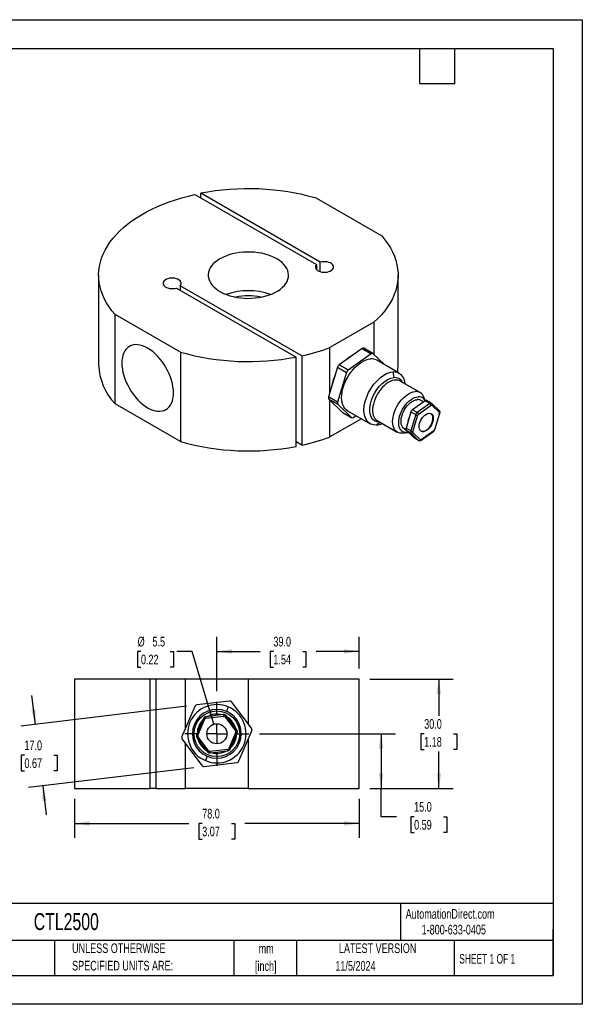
# Model space of a CAD drawing. Header units: millimetres. Extents: x 0 to 349, y 0 to 270.
# Tile 2 of 2: x 195 to 349, y 0 to 270. Entities that reach past the tile are written whole.
import ezdxf

# ---------------------------------------------------------------- set-up
doc = ezdxf.new("R2010")
doc.units = ezdxf.units.MM
doc.header["$LTSCALE"] = 1.25
doc.linetypes.add('CENTERX2', pattern=[20.32, 12.7, -2.54, 2.54, -2.54])
doc.layers.add('CENTER', color=40, linetype='CENTERX2')
doc.layers.add('DIMENSIONS', color=140, linetype='Continuous', lineweight=25)
doc.layers.add('TEXT', color=140, linetype='Continuous', lineweight=25)
doc.styles.add('SLDTEXTSTYLE0', font='TXT', dxfattribs={"width": 0.7})
doc.styles.add('SLDTEXTSTYLE1', font='TXT', dxfattribs={"width": 0.65})
doc.dimstyles.new('SLDDIMSTYLE1', dxfattribs={"dimtxt": 2.69751, "dimasz": 4.1275, "dimexe": 0, "dimexo": 0.0625, "dimgap": 0.674377, "dimtad": 0, "dimtih": 1, "dimtoh": 1, "dimdec": 1, "dimrnd": 1e-09, "dimzin": 4, "dimdsep": 46, "dimtxsty": 'SLDTEXTSTYLE0', "dimsah": 1, "dimcen": 0.09, "dimadec": 0, "dimazin": 1, "dimtfac": 1, "dimtdec": 1, "dimtofl": 0, "dimtmove": 0, "dimatfit": 3, "dimfxl": 0, "dimfrac": 2, "dimtolj": 1, "dimtzin": 12, "dimarcsym": 0})
doc.dimstyles.new('SLDDIMSTYLE3', dxfattribs={"dimtxt": 2.69751, "dimasz": 4.1275, "dimexe": 0, "dimexo": 0.0625, "dimgap": 0.674377, "dimtad": 0, "dimtih": 1, "dimtoh": 1, "dimdec": 1, "dimrnd": 1e-09, "dimzin": 4, "dimdsep": 46, "dimtxsty": 'SLDTEXTSTYLE0', "dimsah": 1, "dimcen": 0.09, "dimadec": 0, "dimazin": 1, "dimtfac": 1, "dimtdec": 1, "dimtmove": 0, "dimatfit": 0, "dimfxl": 0, "dimfrac": 2, "dimtolj": 1, "dimtzin": 12, "dimarcsym": 0})
doc.dimstyles.new('SLDDIMSTYLE5', dxfattribs={"dimtxt": 2.69751, "dimasz": 4.1275, "dimexe": 0, "dimexo": 0.0625, "dimgap": 0.674377, "dimtad": 0, "dimtih": 1, "dimtoh": 1, "dimdec": 1, "dimrnd": 1e-09, "dimzin": 12, "dimdsep": 46, "dimtxsty": 'SLDTEXTSTYLE0', "dimsah": 1, "dimcen": 0, "dimadec": 0, "dimazin": 3, "dimtfac": 1, "dimtdec": 1, "dimtofl": 0, "dimtmove": 0, "dimatfit": 3, "dimfxl": 0, "dimfrac": 2, "dimtolj": 1, "dimtzin": 12, "dimarcsym": 0})

# ---------------------------------------------------------------- blocks, each defined once
blk = doc.blocks.new('SW_NOTE_0_1')
at = {"layer": 'TEXT', "color": 0, "linetype": 'CENTERX2', "lineweight": 18, "char_height": 2.646, "attachment_point": 2, "style": 'SLDTEXTSTYLE0'}
for s, insert in [('mm', (3.56, 3.41)), ('[inch]', (3.45, -1.37))]:
    blk.add_mtext(s, dxfattribs=dict(at, insert=insert))
blk = doc.blocks.new('SW_NOTE_0_2')
at = {"layer": 'TEXT', "color": 0, "linetype": 'CENTERX2', "lineweight": 18, "char_height": 2.6458, "attachment_point": 1, "style": 'SLDTEXTSTYLE0'}
for s, insert in [('UNLESS OTHERWISE', (0, 3.41)), ('SPECIFIED UNITS ARE:', (0, -1.37))]:
    blk.add_mtext(s, dxfattribs=dict(at, insert=insert))
blk = doc.blocks.new('_D_6')
at = {"layer": 'DIMENSIONS'}
for p, q in [((199.45, 76.74), (198.5, 84.62)), ((240.85, 81.72), (195.51, 76.26)), ((196.46, 68.3), (195.55, 68.3)), ((195.55, 68.3), (195.55, 64.01)), ((204.47, 68.3), (205.38, 68.3)), ((205.38, 68.3), (205.38, 64.01)), ((242.88, 64.84), (197.54, 59.39)), ((195.55, 64.01), (196.46, 64.01)), ((205.38, 64.01), (204.47, 64.01)), ((201.48, 59.86), (202.43, 51.98))]:
    blk.add_line(p, q, dxfattribs=at)
for points in [[(199.45, 76.74), (199.59, 80.91), (198.32, 80.76)], [(201.48, 59.86), (201.34, 55.69), (202.6, 55.84)]]:
    blk.add_solid(points, dxfattribs=at)
at = {"layer": 'DIMENSIONS', "char_height": 2.646, "attachment_point": 1, "style": 'SLDTEXTSTYLE0'}
for s, insert in [('17.0', (196.46, 72.31)), ('0.67', (196.46, 67.42))]:
    blk.add_mtext(s, dxfattribs=dict(at, insert=insert))
blk = doc.blocks.new('_D_7')
at = {"layer": 'DIMENSIONS'}
for p, q in [((210.16, 56.28), (210.16, 45.61)), ((288.16, 56.28), (288.16, 45.61)), ((210.16, 49.58), (241.49, 49.58)), ((245.15, 49.58), (244.24, 49.58)), ((244.24, 49.58), (244.24, 45.29)), ((253.17, 49.58), (254.07, 49.58)), ((254.07, 49.58), (254.07, 45.29)), ((288.16, 49.58), (256.82, 49.58)), ((244.24, 45.29), (245.15, 45.29)), ((254.07, 45.29), (253.17, 45.29))]:
    blk.add_line(p, q, dxfattribs=at)
for points in [[(210.16, 49.58), (214.29, 48.94), (214.29, 50.21)], [(288.16, 49.58), (284.03, 50.21), (284.03, 48.94)]]:
    blk.add_solid(points, dxfattribs=at)
at = {"layer": 'DIMENSIONS', "char_height": 2.646, "attachment_point": 1, "style": 'SLDTEXTSTYLE0'}
for s, insert in [('78.0', (245.15, 53.59)), ('3.07', (245.15, 48.7))]:
    blk.add_mtext(s, dxfattribs=dict(at, insert=insert))
blk = doc.blocks.new('_D_8')
at = {"layer": 'DIMENSIONS'}
for p, q in [((291.03, 89.15), (313.92, 89.15)), ((309.96, 89.15), (309.96, 79.05)), ((305.95, 74.15), (305.04, 74.15)), ((305.04, 74.15), (305.04, 69.87)), ((313.96, 74.15), (314.87, 74.15)), ((314.87, 74.15), (314.87, 69.87)), ((305.04, 69.87), (305.95, 69.87)), ((309.96, 59.15), (309.96, 69.26)), ((314.87, 69.87), (313.96, 69.87)), ((291.03, 59.15), (313.92, 59.15))]:
    blk.add_line(p, q, dxfattribs=at)
for points in [[(309.96, 89.15), (309.32, 85.03), (310.59, 85.03)], [(309.96, 59.15), (310.59, 63.28), (309.32, 63.28)]]:
    blk.add_solid(points, dxfattribs=at)
at = {"layer": 'DIMENSIONS', "char_height": 2.646, "attachment_point": 1, "style": 'SLDTEXTSTYLE0'}
for s, insert in [('30.0', (305.95, 78.17)), ('1.18', (305.95, 73.28))]:
    blk.add_mtext(s, dxfattribs=dict(at, insert=insert))
blk = doc.blocks.new('_D_9')
at = {"layer": 'DIMENSIONS'}
for p, q in [((260.82, 74.15), (298.12, 74.15)), ((294.15, 74.15), (294.15, 59.15)), ((291.03, 59.15), (298.12, 59.15)), ((294.15, 51.42), (294.15, 59.15)), ((298.32, 51.42), (294.15, 51.42)), ((303.19, 51.42), (302.28, 51.42)), ((302.28, 51.42), (302.28, 47.13)), ((311.2, 51.42), (312.11, 51.42)), ((312.11, 51.42), (312.11, 47.13)), ((302.28, 47.13), (303.19, 47.13)), ((312.11, 47.13), (311.2, 47.13))]:
    blk.add_line(p, q, dxfattribs=at)
for points in [[(294.15, 74.15), (293.51, 70.03), (294.78, 70.03)], [(294.15, 59.15), (294.78, 63.28), (293.51, 63.28)]]:
    blk.add_solid(points, dxfattribs=at)
at = {"layer": 'DIMENSIONS', "char_height": 2.646, "attachment_point": 1, "style": 'SLDTEXTSTYLE0'}
for s, insert in [('15.0', (303.19, 55.44)), ('0.59', (303.19, 50.54))]:
    blk.add_mtext(s, dxfattribs=dict(at, insert=insert))
blk = doc.blocks.new('_D_10')
at = {"layer": 'DIMENSIONS'}
for p, q in [((249.16, 85.82), (249.16, 100.68)), ((288.16, 92.03), (288.16, 100.68)), ((249.16, 96.71), (260.99, 96.71)), ((264.65, 96.71), (263.74, 96.71)), ((263.74, 96.71), (263.74, 92.42)), ((272.67, 96.71), (273.57, 96.71)), ((273.57, 96.71), (273.57, 92.42)), ((288.16, 96.71), (276.32, 96.71)), ((263.74, 92.42), (264.65, 92.42)), ((273.57, 92.42), (272.67, 92.42))]:
    blk.add_line(p, q, dxfattribs=at)
for points in [[(249.16, 96.71), (253.29, 96.08), (253.29, 97.35)], [(288.16, 96.71), (284.03, 97.35), (284.03, 96.08)]]:
    blk.add_solid(points, dxfattribs=at)
at = {"layer": 'DIMENSIONS', "char_height": 2.646, "attachment_point": 1, "style": 'SLDTEXTSTYLE0'}
for s, insert in [('39.0', (264.65, 100.73)), ('1.54', (264.65, 95.83))]:
    blk.add_mtext(s, dxfattribs=dict(at, insert=insert))
blk = doc.blocks.new('_D_11')
at = {"layer": 'DIMENSIONS'}
for p, q in [((228.37, 96.71), (227.47, 96.71)), ((227.47, 96.71), (227.47, 92.42)), ((236.39, 96.71), (237.3, 96.71)), ((237.3, 96.71), (237.3, 92.42)), ((242.4, 96.71), (238.2, 96.71)), ((248.37, 76.79), (242.4, 96.71)), ((227.47, 92.42), (228.37, 92.42)), ((237.3, 92.42), (236.39, 92.42))]:
    blk.add_line(p, q, dxfattribs=at)
blk.add_solid([(248.37, 76.79), (247.79, 80.92), (246.57, 80.56)], dxfattribs=at)
at = {"layer": 'DIMENSIONS', "char_height": 2.646, "attachment_point": 1, "style": 'SLDTEXTSTYLE0'}
for s, insert in [('%%c', (227.46, 100.73)), ('5.5', (231.53, 100.73)), ('0.22', (228.37, 95.83))]:
    blk.add_mtext(s, dxfattribs=dict(at, insert=insert))
blk = doc.blocks.new('SW_CENTERMARKSYMBOL_1')
at = {"layer": 'CENTER', "color": 0}
for p, q in [((0, 5.08), (0, 8.79)), ((-5.08, 0), (-8.79, 0)), ((0, 0), (-2.54, 0)), ((0, 0), (0, 2.54)), ((0, 0), (0, -2.54)), ((0, 0), (2.54, 0)), ((5.08, 0), (8.79, 0)), ((0, -5.08), (0, -8.79))]:
    blk.add_line(p, q, dxfattribs=at)

msp = doc.modelspace()

# ---------------------------------------------------------------- linework, layer by layer
at = {"color": 7, "linetype": 'Continuous'}
for p, q in [((0, 269.88), (349.25, 269.88)), ((349.25, 269.88), (349.25, 0)), ((349.25, 0), (0, 0))]:
    msp.add_line(p, q, dxfattribs=at)
for p, q in [((243.17, 221.96), (276.43, 202.76)), ((277.5, 203.38), (244.74, 222.29)), ((244.74, 221.06), (244.74, 222.29)), ((276.42, 220.93), (294.31, 210.61)), ((276.43, 202.76), (276.43, 201.43)), ((277.5, 200.82), (277.5, 203.38)), ((216.79, 199.85), (216.79, 175.36)), ((298.79, 175.36), (298.79, 199.85)), ((238.09, 196.33), (270.85, 177.41)), ((272.41, 177.74), (239.15, 196.94)), ((239.15, 196.94), (239.15, 195.71)), ((239.16, 178.77), (221.27, 189.09)), ((221.27, 164.6), (221.27, 189.09)), ((292.19, 186.97), (280.11, 180)), ((292.19, 186.97), (292.19, 178.08)), ((239.16, 178.77), (239.16, 154.27)), ((280.11, 167.66), (280.11, 180)), ((288.94, 179.75), (282.66, 175.25)), ((291.41, 178.32), (285.13, 173.82)), ((288.94, 179.75), (291.41, 178.32)), ((291.85, 178.4), (289.38, 179.83)), ((295.04, 175.34), (291.9, 178.36)), ((270.85, 152.92), (270.85, 177.41)), ((272.41, 177.74), (272.41, 153.24)), ((286.27, 177.83), (286.15, 177.77)), ((299.11, 172.99), (292.99, 176.52)), ((282.23, 174.64), (279.74, 166.48)), ((284.71, 173.21), (282.22, 165.05)), ((282.23, 174.64), (284.71, 173.21)), ((285.13, 173.82), (282.66, 175.25)), ((297.34, 173.35), (297.61, 171.78)), ((304.84, 167.66), (299.36, 170.82)), ((282.22, 165.05), (279.74, 166.48)), ((279.81, 165.91), (282.28, 164.48)), ((279.81, 165.91), (283.6, 162.25)), ((280.11, 155.5), (280.11, 165.62)), ((306.2, 165.45), (302.75, 162.98)), ((307.51, 164.7), (304.06, 162.23)), ((305.74, 165.12), (305.03, 165.53)), ((306.24, 165.48), (305.85, 166.45)), ((306.2, 165.45), (307.51, 164.7)), ((307.95, 164.77), (306.64, 165.53)), ((310.13, 162.69), (308.05, 164.7)), ((239.16, 154.27), (221.27, 164.6)), ((282.28, 164.48), (286.08, 160.83)), ((286.08, 160.83), (283.6, 162.25)), ((283.65, 162.22), (286.13, 160.79)), ((284.99, 162.66), (291.11, 159.13)), ((302.33, 162.37), (300.97, 157.9)), ((302.33, 162.37), (303.64, 161.62)), ((304.06, 162.23), (302.75, 162.98)), ((304.38, 161.76), (307.82, 164.23)), ((308.05, 164.25), (310.13, 162.24)), ((310.16, 161.98), (308.8, 157.5)), ((308.9, 157.55), (310.26, 162.02)), ((288.75, 160.49), (280.11, 155.5)), ((286.57, 160.87), (287.25, 161.36)), ((293.86, 159.56), (292.89, 158.77)), ((293.11, 160), (298.59, 156.83)), ((303.64, 161.62), (302.27, 157.15)), ((302.82, 157), (304.18, 161.48)), ((300.14, 156.57), (301.42, 156.74)), ((300.53, 157.74), (300.94, 157.5)), ((302.27, 157.15), (300.97, 157.9)), ((301.03, 157.33), (302.34, 156.57)), ((301.03, 157.33), (303.11, 155.32)), ((302.34, 156.57), (304.42, 154.57)), ((304.93, 154.73), (302.85, 156.74)), ((305.11, 154.59), (308.55, 157.06)), ((308.6, 157.22), (305.16, 154.75)), ((308.81, 157.35), (308.89, 157.55)), ((272.41, 153.24), (270.85, 154.14)), ((304.42, 154.57), (303.11, 155.32)), ((303.16, 155.29), (304.47, 154.53)), ((210.16, 89.15), (210.16, 59.15)), ((230.91, 89.15), (210.16, 89.15)), ((230.91, 59.15), (230.91, 89.15)), ((232.41, 89.15), (230.91, 89.15)), ((232.41, 89.15), (232.41, 59.15)), ((240.61, 89.15), (232.41, 89.15)), ((240.61, 75.79), (240.61, 89.15)), ((257.7, 89.15), (240.61, 89.15)), ((257.7, 89.15), (257.7, 76.93)), ((288.16, 89.15), (257.7, 89.15)), ((288.16, 59.15), (288.16, 89.15)), ((243.1, 81.61), (239.58, 73.38)), ((252.59, 83.13), (243.7, 82.06)), ((249.16, 82.15), (249.03, 82.15)), ((252.3, 81.51), (251.79, 80.3)), ((258.64, 75.67), (253.27, 82.83)), ((245.52, 78.38), (243.6, 73.86)), ((245.89, 78.22), (245.52, 78.38)), ((251, 79.41), (246.12, 78.83)), ((246.12, 78.83), (246.17, 78.43)), ((246.17, 78.43), (251.04, 79.01)), ((251.04, 79.01), (251, 79.41)), ((251.69, 79.12), (251.37, 78.88)), ((251.37, 78.88), (254.31, 74.95)), ((254.63, 75.19), (251.69, 79.12)), ((243.96, 73.71), (245.89, 78.22)), ((243.6, 73.86), (243.96, 73.71)), ((244.01, 73.36), (243.69, 73.12)), ((243.69, 73.12), (246.63, 69.19)), ((246.95, 69.43), (244.01, 73.36)), ((254.35, 74.6), (252.42, 70.09)), ((252.79, 69.93), (254.72, 74.45)), ((254.31, 74.95), (254.63, 75.19)), ((254.72, 74.45), (254.35, 74.6)), ((255.22, 66.7), (258.73, 74.93)), ((239.67, 72.64), (245.04, 65.48)), ((240.61, 59.15), (240.61, 71.38)), ((257.7, 72.52), (257.7, 59.15)), ((246.53, 68.01), (246.01, 66.8)), ((246.63, 69.19), (246.95, 69.43)), ((252.14, 69.88), (247.27, 69.29)), ((247.27, 69.29), (247.32, 68.9)), ((247.32, 68.9), (252.19, 69.48)), ((252.19, 69.48), (252.14, 69.88)), ((252.42, 70.09), (252.79, 69.93)), ((245.73, 65.18), (254.62, 66.25)), ((210.16, 59.15), (230.91, 59.15)), ((232.41, 59.15), (230.91, 59.15)), ((232.41, 59.15), (240.61, 59.15)), ((257.7, 59.15), (240.61, 59.15)), ((257.7, 59.15), (288.16, 59.15))]:
    msp.add_line(p, q)
at = {"flags": 128}
for points in [[(221.27, 189.09), (220.42, 190.12), (219.65, 191.16), (218.98, 192.23), (218.39, 193.31), (217.89, 194.41), (217.48, 195.52), (217.17, 196.64), (216.95, 197.77), (216.82, 198.9), (216.79, 200.03), (216.85, 201.17), (217.01, 202.3), (217.26, 203.42), (217.6, 204.54), (218.04, 205.65), (218.57, 206.74), (219.18, 207.82), (219.89, 208.88), (220.68, 209.91), (221.56, 210.93), (222.52, 211.92), (223.56, 212.88), (224.68, 213.81), (225.88, 214.71), (227.15, 215.58), (228.49, 216.41), (229.9, 217.2), (231.37, 217.95), (232.91, 218.66), (234.5, 219.33), (236.14, 219.95), (237.83, 220.53), (239.57, 221.06), (241.35, 221.54), (243.17, 221.96)], [(294.31, 210.61), (295.2, 209.54), (295.99, 208.46), (296.68, 207.35), (297.28, 206.22), (297.78, 205.07), (298.18, 203.92), (298.48, 202.75), (298.68, 201.57), (298.78, 200.39), (298.78, 199.21), (298.67, 198.04), (298.46, 196.86), (298.15, 195.69), (297.75, 194.54), (297.24, 193.4), (296.63, 192.27), (295.93, 191.16), (295.13, 190.07), (294.24, 189.01), (293.26, 187.98), (292.19, 186.97)], [(250.01, 204.34), (249.32, 203.9), (248.7, 203.43), (248.16, 202.92), (247.7, 202.38), (247.34, 201.83), (247.06, 201.25), (246.88, 200.67), (246.8, 200.07), (246.81, 199.48), (246.92, 198.89), (247.12, 198.3), (247.42, 197.73), (247.81, 197.18), (248.29, 196.65), (248.85, 196.16), (249.49, 195.69), (250.2, 195.26), (250.98, 194.87), (251.81, 194.52), (252.71, 194.22), (253.64, 193.97), (254.61, 193.77), (255.61, 193.63), (256.63, 193.54), (257.66, 193.5), (258.69, 193.52), (259.72, 193.6), (260.72, 193.73), (261.7, 193.92), (262.65, 194.15), (263.55, 194.44), (264.4, 194.78), (265.2, 195.16), (265.93, 195.58), (266.58, 196.04), (267.16, 196.53), (267.66, 197.05), (268.07, 197.59), (268.39, 198.16), (268.62, 198.74), (268.75, 199.33), (268.79, 199.93), (268.73, 200.52), (268.57, 201.11), (268.32, 201.69), (267.98, 202.25), (267.55, 202.79), (267.03, 203.3), (266.43, 203.79), (265.75, 204.24), (265, 204.65), (264.19, 205.01), (263.33, 205.34), (262.41, 205.61), (261.46, 205.84), (260.47, 206.01), (259.46, 206.13), (258.44, 206.19), (257.4, 206.2), (256.38, 206.15), (255.36, 206.04), (254.37, 205.89), (253.4, 205.67), (252.48, 205.41), (251.6, 205.1), (250.78, 204.74), (250.01, 204.34)], [(276.43, 202.76), (276.25, 202.5), (276.16, 202.23), (276.17, 201.94), (276.26, 201.67), (276.45, 201.41), (276.73, 201.17), (277.08, 200.98), (277.48, 200.82), (277.93, 200.71), (278.41, 200.66), (278.9, 200.66), (279.38, 200.72), (279.83, 200.82), (280.24, 200.98), (280.58, 201.18), (280.85, 201.41), (281.04, 201.68), (281.14, 201.95), (281.14, 202.23), (281.05, 202.51), (280.86, 202.77), (280.59, 203.01), (280.25, 203.21), (279.84, 203.36), (279.39, 203.47), (278.92, 203.53), (278.43, 203.53), (277.95, 203.48), (277.5, 203.38)], [(239.15, 196.94), (239.33, 197.2), (239.42, 197.48), (239.42, 197.76), (239.32, 198.04), (239.13, 198.3), (238.85, 198.53), (238.51, 198.73), (238.1, 198.88), (237.65, 198.99), (237.17, 199.04), (236.68, 199.04), (236.2, 198.99), (235.75, 198.88), (235.35, 198.72), (235, 198.52), (234.73, 198.29), (234.54, 198.03), (234.44, 197.75), (234.44, 197.47), (234.54, 197.19), (234.72, 196.93), (234.99, 196.7), (235.33, 196.5), (235.74, 196.34), (236.19, 196.23), (236.67, 196.17), (237.16, 196.17), (237.63, 196.22), (238.09, 196.33)], [(230.21, 163.52), (230.91, 163.16), (231.59, 162.88), (232.27, 162.68), (232.92, 162.58), (233.55, 162.56), (234.14, 162.63), (234.7, 162.78), (235.21, 163.02), (235.68, 163.35), (236.09, 163.75), (236.45, 164.23), (236.75, 164.79), (236.98, 165.41), (237.15, 166.09), (237.25, 166.82), (237.29, 167.6), (237.25, 168.42), (237.15, 169.27), (236.98, 170.15), (236.75, 171.04), (236.45, 171.93), (236.09, 172.83), (235.68, 173.71), (235.21, 174.57), (234.7, 175.41), (234.14, 176.2), (233.55, 176.96), (232.92, 177.67), (232.27, 178.31), (231.59, 178.9), (230.91, 179.41), (230.21, 179.85), (229.52, 180.21), (228.83, 180.49), (228.16, 180.68), (227.51, 180.79), (226.88, 180.81), (226.29, 180.74), (225.73, 180.58), (225.21, 180.34), (224.75, 180.02), (224.33, 179.61), (223.98, 179.13), (223.68, 178.58), (223.45, 177.96), (223.28, 177.28), (223.18, 176.55), (223.14, 175.77), (223.18, 174.95), (223.28, 174.09), (223.45, 173.22), (223.68, 172.33), (223.98, 171.43), (224.33, 170.54), (224.75, 169.66), (225.21, 168.8), (225.73, 167.96), (226.29, 167.16), (226.88, 166.41), (227.51, 165.7), (228.16, 165.05), (228.83, 164.47), (229.52, 163.96), (230.21, 163.52)], [(284.99, 162.66), (284.97, 162.67), (284.56, 162.97), (284.2, 163.35), (283.9, 163.81), (283.66, 164.34), (283.48, 164.92), (283.37, 165.57), (283.33, 166.27), (283.36, 167), (283.46, 167.77), (283.62, 168.56), (283.85, 169.36), (284.14, 170.16), (284.49, 170.96), (284.9, 171.74), (285.35, 172.5), (285.85, 173.22), (286.39, 173.89), (286.96, 174.51), (287.55, 175.08), (288.16, 175.58), (288.78, 176), (289.4, 176.35), (290.02, 176.61), (290.63, 176.79), (291.21, 176.88)], [(292.89, 158.77), (292.05, 158.8), (291.29, 159.04), (290.65, 159.47), (290.13, 160.09), (289.75, 160.89), (289.52, 161.83), (289.45, 162.89), (289.55, 164.03), (289.8, 165.24), (290.2, 166.47), (290.74, 167.69), (291.41, 168.86), (292.18, 169.95), (293.04, 170.93), (293.95, 171.78), (294.89, 172.46), (295.84, 172.96), (296.78, 173.26), (297.34, 173.35)], [(293.81, 159.59), (293.42, 159.6), (292.98, 159.68), (292.34, 159.96), (291.81, 160.42), (291.41, 161.05), (291.15, 161.83), (291.06, 162.62), (291.07, 163.49), (291.21, 164.54), (291.51, 165.63), (291.91, 166.63), (292.42, 167.59), (293.02, 168.55), (293.7, 169.42), (294.47, 170.19), (295.27, 170.82), (296.03, 171.28), (296.79, 171.6), (297.61, 171.78)], [(299.36, 170.82), (299.12, 170.94), (298.69, 171.07), (298.22, 171.11), (297.72, 171.07), (297.2, 170.94), (296.66, 170.73), (296.12, 170.44), (295.58, 170.07), (295.04, 169.63), (294.53, 169.13), (294.04, 168.57), (293.59, 167.96), (293.17, 167.32), (292.8, 166.64), (292.49, 165.95), (292.23, 165.24), (292.03, 164.54), (291.9, 163.86), (291.83, 163.2), (291.83, 162.57), (291.89, 161.98), (292.02, 161.44), (292.22, 160.97), (292.47, 160.56), (292.78, 160.23), (293.11, 160)], [(300.14, 156.57), (299.73, 156.54), (299.26, 156.58), (298.83, 156.71), (298.44, 156.93), (298.1, 157.22), (297.82, 157.59), (297.59, 158.04), (297.43, 158.54), (297.33, 159.1), (297.3, 159.71), (297.33, 160.36), (297.44, 161.04), (297.6, 161.73), (297.83, 162.43), (298.12, 163.13), (298.46, 163.82), (298.85, 164.48), (299.29, 165.11), (299.76, 165.69), (300.26, 166.23), (300.79, 166.7), (301.33, 167.1), (301.87, 167.43), (302.41, 167.69), (302.94, 167.86), (303.45, 167.94), (303.45, 167.94)], [(301.61, 156.77), (301.52, 156.76), (301.05, 156.72), (300.61, 156.77), (300.22, 156.9), (299.86, 157.12), (299.56, 157.42), (299.32, 157.8), (299.14, 158.24), (299.02, 158.75), (298.97, 159.3), (298.99, 159.9), (299.08, 160.53), (299.23, 161.18), (299.44, 161.83), (299.72, 162.49), (300.05, 163.12), (300.43, 163.73), (300.85, 164.31), (301.3, 164.83), (301.78, 165.3), (302.28, 165.7), (302.79, 166.04), (303.3, 166.29), (303.79, 166.46), (304.27, 166.54), (304.27, 166.54)], [(300.53, 157.74), (300.26, 157.94), (300, 158.24), (299.8, 158.61), (299.67, 159.05), (299.6, 159.54), (299.61, 160.08), (299.67, 160.65), (299.81, 161.24), (300.01, 161.84), (300.26, 162.43), (300.57, 163.01), (300.93, 163.56), (301.33, 164.07), (301.76, 164.52), (302.21, 164.92), (302.67, 165.24), (303.13, 165.49), (303.59, 165.65), (304.03, 165.73)], [(308.04, 164.69), (307.95, 164.77), (307.94, 164.77)], [(283.6, 162.25), (283.65, 162.22), (283.65, 162.22)], [(307.25, 162), (307.58, 161.98), (307.86, 161.87), (308.1, 161.68), (308.28, 161.41), (308.39, 161.07), (308.43, 160.67), (308.41, 160.23), (308.31, 159.76), (308.15, 159.28), (307.93, 158.81), (307.66, 158.37), (307.34, 157.96), (307, 157.61), (306.63, 157.33), (306.26, 157.13), (305.9, 157.01), (305.56, 156.98), (305.25, 157.04), (304.99, 157.19), (304.78, 157.43), (304.64, 157.74), (304.56, 158.11), (304.55, 158.53), (304.61, 158.99), (304.74, 159.46), (304.93, 159.94), (305.18, 160.39), (305.48, 160.82), (305.81, 161.2), (306.17, 161.52), (306.54, 161.76), (306.9, 161.92), (307.25, 162)], [(307.95, 164.28), (307.89, 164.27), (307.82, 164.23)], [(308.05, 164.25), (308.01, 164.28), (307.95, 164.28)], [(310.26, 162.02), (310.26, 162.02), (310.24, 162), (310.21, 161.98), (310.16, 161.98)], [(301.58, 159.9), (301.65, 160.18), (301.84, 160.76)], [(305.08, 157.13), (305.18, 157.08), (305.49, 157.02), (305.83, 157.05), (306.19, 157.17), (306.56, 157.37), (306.92, 157.65), (307.27, 158), (307.59, 158.41), (307.86, 158.85), (308.08, 159.32), (308.24, 159.8), (308.34, 160.27), (308.36, 160.71), (308.32, 161.11), (308.21, 161.45), (308.03, 161.72), (307.83, 161.89)], [(308.8, 157.5), (308.84, 157.51), (308.88, 157.53), (308.9, 157.54), (308.9, 157.55)], [(303.11, 155.32), (303.16, 155.29), (303.16, 155.29)], [(304.47, 154.53), (304.46, 154.53), (304.42, 154.57)], [(304.93, 154.73), (304.97, 154.7), (305.03, 154.7)], [(305.03, 154.7), (305.09, 154.71), (305.16, 154.75)], [(250.52, 82.04), (250.04, 82.11), (249.16, 82.15)], [(252.37, 81.48), (251.76, 81.72), (251.05, 81.93)], [(251.22, 78.99), (251.14, 79.01), (251.04, 79.01)], [(251.37, 78.88), (251.3, 78.94), (251.22, 78.99)], [(246.95, 69.43), (247.01, 69.37), (247.09, 69.32)], [(247.09, 69.32), (247.18, 69.3), (247.27, 69.29)]]:
    msp.add_lwpolyline(points, dxfattribs=at)
for radius in [6.25, 2.75]:
    msp.add_circle((249.16, 74.15), radius)
for centre, radius, start, end in [((257.74, 155.04), 68.5, 74.1676, 100.9418), ((257.79, 177.8), 17.8, 70.1637, 109.8363), ((257.79, 177.78), 16.42, 78.0423, 102.1984), ((257.85, 244.67), 68.5, 254.1676, 280.9418), ((260.3, 233.28), 56.85, 282.2988, 290.3892), ((289.22, 179.43), 0.428, 68.7293, 131.4693), ((291.68, 178.05), 0.379, 54.6078, 134.9639), ((290.78, 169.87), 9.15, 120.425, 131.7326), ((290.71, 169.99), 9.01, 120.4094, 130.8079), ((291.53, 173.92), 2.98, 60.791, 96.1889), ((233.09, 175.83), 16.31, 181.6713, 223.5382), ((283.39, 174.29), 1.21, 127.3062, 163.2485), ((285.86, 172.86), 1.21, 127.3062, 163.2485), ((297.48, 170.12), 3.23, 358.6143, 92.616), ((285.02, 175.36), 13.77, 351.2502, 359.9828), ((292.28, 167.39), 11.83, 155.1507, 170.9291), ((292.46, 167.32), 12.01, 155.8694, 170.2104), ((297.87, 169.38), 2.42, 25.798, 96.0265), ((303.69, 165.66), 2.3, 20.2074, 95.912), ((280.27, 166.25), 0.575, 156.3307, 216.3147), ((282.75, 164.82), 0.575, 156.3307, 216.3147), ((304.21, 164.07), 1.68, 60.7772, 96.2027), ((304.49, 164.6), 1.95, 26.5869, 96.3436), ((306.48, 165.13), 0.428, 68.7293, 131.4693), ((307.79, 164.4), 0.403, 66.7549, 133.6237), ((307.14, 164.11), 0.691, 9.9268, 58.2243), ((307.78, 164.47), 0.355, 321.2434, 40.1498), ((303.49, 162.02), 1.21, 127.3062, 163.2485), ((304.79, 161.27), 1.21, 127.3062, 163.2485), ((303.7, 161.64), 0.691, 9.9268, 58.2243), ((309.74, 162.26), 0.572, 335.1126, 48.0101), ((309.87, 162.47), 0.345, 319.7736, 41.5885), ((309.92, 162.08), 0.267, 336.2204, 36.425), ((286.3, 161.14), 0.379, 234.6078, 314.9639), ((304.17, 162.56), 1.08, 240.3834, 270.3997), ((304.72, 161.31), 0.561, 127.2333, 163.3214), ((292.59, 162.91), 4.15, 274.1102, 296.9983), ((301.49, 157.67), 0.575, 156.3307, 216.3147), ((302.8, 156.91), 0.575, 156.3307, 216.3147), ((302.81, 158.09), 1.08, 240.3834, 270.3997), ((302.5, 156.94), 0.404, 246.3662, 329.1943), ((303.06, 156.9), 0.267, 156.2204, 216.425), ((308.1, 157.72), 0.801, 303.9024, 331.9738), ((308.44, 157.18), 0.166, 312.2695, 13.4462), ((308.26, 157.67), 0.561, 307.2333, 343.3214), ((257.85, 220.17), 68.5, 254.1676, 280.9418), ((260.3, 208.78), 56.85, 282.2988, 290.3892), ((304.58, 154.94), 0.404, 246.3662, 329.1943), ((304.74, 155.03), 0.572, 241.5905, 309.2032), ((304.99, 154.71), 0.167, 312.5395, 13.4158), ((249.16, 74.15), 8, 66.8633, 246.8514), ((243.79, 81.31), 0.75, 96.8574, 156.8574), ((249.16, 74.16), 8, 246.8633, 66.8514), ((252.67, 82.38), 0.75, 36.8574, 96.8574), ((249.16, 74.15), 6.69, 66.8946, 246.8201), ((246.21, 78.08), 0.75, 96.8574, 156.8574), ((246.21, 78.08), 0.349, 96.743, 156.9717), ((249.15, 74.16), 6.69, 246.8921, 66.8226), ((249.16, 74.15), 5.38, 75.0876, 118.6271), ((251.09, 78.67), 0.75, 36.8574, 96.8574), ((249.16, 74.15), 5.38, 15.0876, 58.6271), ((249.16, 74.15), 5.38, 135.0876, 178.6271), ((258.04, 75.22), 0.75, 336.8574, 36.8574), ((240.27, 73.09), 0.75, 156.8574, 216.8574), ((244.29, 73.57), 0.75, 156.8574, 216.8574), ((244.28, 73.57), 0.349, 156.743, 216.9717), ((249.16, 74.15), 5.38, 315.0876, 358.6271), ((254.03, 74.74), 0.349, 336.743, 36.9717), ((254.03, 74.74), 0.75, 336.8574, 36.8574), ((249.16, 74.15), 5.38, 195.0876, 238.6271), ((247.23, 69.64), 0.75, 216.8574, 276.8574), ((249.16, 74.15), 5.38, 255.0876, 298.6271), ((252.1, 70.23), 0.349, 276.743, 336.9717), ((252.1, 70.23), 0.75, 276.8574, 336.8574), ((245.64, 65.93), 0.75, 216.8574, 276.8574), ((254.53, 66.99), 0.75, 276.8574, 336.8574)]:
    msp.add_arc(centre, radius, start, end)
at = {"layer": 'TEXT'}
for p, q in [((7.94, 261.94), (341.31, 261.94)), ((304.8, 252.41), (304.8, 261.94)), ((314.32, 252.41), (314.32, 261.94)), ((341.31, 261.94), (341.31, 7.94)), ((304.8, 252.41), (314.32, 252.41)), ((341.31, 27.66), (7.94, 27.66)), ((299.47, 27.66), (299.47, 17.46)), ((341.31, 7.94), (341.31, 20.64)), ((341.31, 17.46), (7.94, 17.46)), ((204.73, 17.46), (204.73, 7.94)), ((253.78, 17.46), (253.78, 7.94)), ((271.02, 17.46), (271.02, 7.94)), ((314.19, 17.46), (314.19, 7.94)), ((7.94, 7.94), (341.31, 7.94))]:
    msp.add_line(p, q, dxfattribs=at)

# ---------------------------------------------------------------- block references
at = {"layer": 'CENTER'}
msp.add_blockref('SW_CENTERMARKSYMBOL_1', (249.16, 74.15), dxfattribs=at)
at = {"layer": 'TEXT', "linetype": 'CENTERX2', "lineweight": 18}
for name, p in [('SW_NOTE_0_2', (209.51, 13.29)), ('SW_NOTE_0_1', (259.11, 13.19))]:
    msp.add_blockref(name, p, dxfattribs=at)

# ---------------------------------------------------------------- texts
for s, insert, char_height, attachment_point, style in [('CTL2500', (199.01, 24.99), 4.63, 1, 'SLDTEXTSTYLE0'), ('AutomationDirect.com', (300.87, 26.1), 2.6458, 1, 'SLDTEXTSTYLE0'), ('1-800-633-0405', (305.24, 21.8), 2.6458, 1, 'SLDTEXTSTYLE0'), ('LATEST VERSION', (293.19, 16.7), 2.6458, 2, 'SLDTEXTSTYLE0'), ('SHEET 1 OF 1', (315.55, 13.81), 2.6458, 1, 'SLDTEXTSTYLE1'), ('11/5/2024', (287.13, 11.86), 2.646, 2, 'SLDTEXTSTYLE0')]:
    msp.add_mtext(s, dxfattribs=dict(at, insert=insert, char_height=char_height, attachment_point=attachment_point, style=style))

# ---------------------------------------------------------------- dimensions: what is measured, and where the dimension line sits
at = {"layer": 'DIMENSIONS'}
dim = msp.add_diameter_dim_2p(p1=(249.95, 71.52), p2=(248.37, 76.79), dimstyle='SLDDIMSTYLE5', dxfattribs=at)
dim.commit()
dim.dimension.update_dxf_attribs({"geometry": '_D_11', "text_midpoint": (232.38, 96.71), "dimtype": 163})
for base, p1, p2, picture, middle in [((249.16, 96.71), (288.16, 89.15), (249.16, 82.94), '_D_10', (268.66, 96.71)), ((288.16, 49.58), (210.16, 59.15), (288.16, 59.15), '_D_7', (249.16, 49.58))]:
    dim = msp.add_linear_dim(base=base, p1=p1, p2=p2, dimstyle='SLDDIMSTYLE1', dxfattribs=at)
    dim.commit()
    dim.dimension.update_dxf_attribs({"geometry": picture, "text_midpoint": middle, "dimtype": 160})
for base, p1, p2, angle, dimstyle, picture, middle in [((309.96, 89.15), (288.16, 59.15), (288.16, 89.15), 90, 'SLDDIMSTYLE1', '_D_8', (309.96, 74.15)), ((201.48, 59.86), (243.7, 82.06), (245.73, 65.18), 276.8574, 'SLDDIMSTYLE3', '_D_6', (200.46, 68.3)), ((294.15, 59.15), (257.95, 74.15), (288.16, 59.15), 90, 'SLDDIMSTYLE1', '_D_9', (294.15, 51.42))]:
    dim = msp.add_linear_dim(base=base, p1=p1, p2=p2, angle=angle, dimstyle=dimstyle, dxfattribs=at)
    dim.commit()
    dim.dimension.update_dxf_attribs({"geometry": picture, "text_midpoint": middle, "dimtype": 160})

doc.saveas('drawing.dxf')
